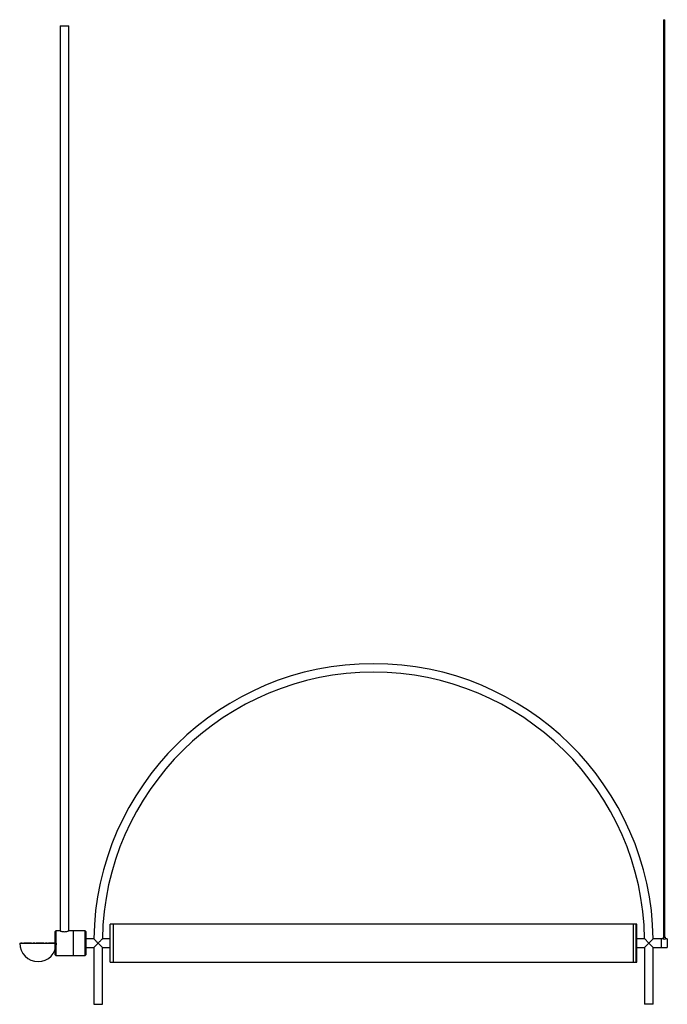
# Paper-space layout '_Posterior' of a CAD drawing. Header units: millimetres. Extents: x -578 to 480, y -100 to 1510.
import ezdxf

# ---------------------------------------------------------------- set-up
doc = ezdxf.new("R2010")
doc.units = ezdxf.units.MM
doc.linetypes.add('CENTERX2', pattern=[20.32, 12.7, -2.54, 2.54, -2.54])

psp = doc.layouts.new('_Posterior')

# ---------------------------------------------------------------- linework, layer by layer
at = {"color": 7, "linetype": 'Continuous', "lineweight": 25}
for p, q in [((-512, 1500), (-512, 20)), ((-512, 1500), (-498, 1500)), ((-498, 20), (-498, 1500)), ((474, 1510), (474, 10)), ((474, 1510), (476, 1510)), ((476, 10), (476, 1510)), ((-520, -19), (-520, 19)), ((-511.9, 20), (-519, 20)), ((-471, 20), (-498.1, 20)), ((-490, -20), (-490, 20)), ((-470, 19), (-470, -19)), ((-425, 31), (-430, 31)), ((-430, -31), (-430, 31)), ((-425, -31), (-425, 31)), ((425, 30.9), (-425, 30.9)), ((430, 31), (425, 31)), ((425, -31), (425, 31)), ((429, -30.9), (429, 30.9)), ((430, -31), (430, 31)), ((-456.9, 7), (-470, 7)), ((-457, -7), (-450, 0)), ((-450, 0), (-443, -7)), ((-430, 7), (-443, 7)), ((443, 7), (430, 7)), ((443, -7), (450, 0)), ((450, 0), (457, -7)), ((473, 7), (456.9, 7)), ((470, 7), (470, -7)), ((473, 10), (473, 7)), ((473, 10), (477, 10)), ((477, 7), (477, 10)), ((480, 7), (477, 7)), ((480, 7), (480, -7)), ((-470, -7), (-457, -7)), ((-457, -7), (-457, -100)), ((-443, -100), (-443, -7)), ((-443, -7), (-430, -7)), ((430, -7), (443, -7)), ((443, -7), (443, -100)), ((457, -100), (457, -7)), ((457, -7), (480, -7)), ((-519, -20), (-471, -20)), ((-430, -31), (-425, -31)), ((-425, -30.9), (425, -30.9)), ((425, -31), (430, -31)), ((-457, -100), (-443, -100)), ((457, -100), (443, -100))]:
    psp.add_line(p, q, dxfattribs=at)
at = {"color": 8, "linetype": 'Continuous', "lineweight": 25}
for p, q in [((-519, 20), (-519, -20)), ((-471, -20), (-471, 20))]:
    psp.add_line(p, q, dxfattribs=at)
at = {"color": 7, "linetype": 'CENTERX2'}
psp.add_line((-518, 0), (-578, 0), dxfattribs=at)
at = {"color": 7, "linetype": 'Continuous'}
psp.add_line((-578, 0), (-518, 0), dxfattribs=at)
at = {"color": 7, "linetype": 'Continuous', "lineweight": 25}
for centre, radius, start, end in [((0, 0), 457, 0.871, 179.129), ((0, 0), 443, 0.8986, 179.1015), ((-519, 19), 1, 90, 180), ((-471, 19), 1, 360, 90), ((475, 13.8), 7.13, 253.9365, 286.2844), ((-519, -19), 1, 180, 270), ((-471, -19), 1, 270, 0)]:
    psp.add_arc(centre, radius, start, end, dxfattribs=at)
at = {"color": 7, "linetype": 'Continuous'}
psp.add_arc((-548, 0), 30, 180, 0, dxfattribs=at)
at = {"color": 7, "linetype": 'Continuous', "lineweight": 25}
for points, knots in [([(-511.9, 20), (-511.9, 20), (-511.9, 20), (-511, 19.7), (-509.5, 19.2), (-507.4, 18.8), (-505.8, 18.8), (-505, 18.7)], [0, 0, 0, 0, 0.1524935, 0.354419, 0.5643139, 0.783444, 1, 1, 1, 1]), ([(-505, 18.7), (-504.2, 18.8), (-502.7, 18.8), (-500.7, 19.2), (-499.1, 19.6), (-498.1, 20), (-498.1, 20), (-498.1, 20)], [0, 0, 0, 0, 0.205744, 0.411171, 0.624688, 0.844295, 1, 1, 1, 1]), ([(-450, 0), (-450, 0), (-450.5, 0.5), (-451.6, 1.6), (-453.4, 3.4), (-455, 5.1), (-456.3, 6.3), (-456.9, 6.9), (-456.9, 6.9), (-456.9, 6.9)], [0, 0, 0, 0, 0.001258, 0.169767, 0.343211, 0.580914, 0.758025, 0.899662, 1, 1, 1, 1]), ([(-443, 6.9), (-443, 7), (-442.9, 7), (-443.3, 6.7), (-444, 5.9), (-445.3, 4.7), (-446.7, 3.3), (-448.2, 1.8), (-449.3, 0.7), (-450, 0), (-450, 0)], [0, 0, 0, 0, 0.0406346, 0.1656876, 0.2965329, 0.5004586, 0.640741, 0.7849831, 0.9987479, 1, 1, 1, 1]), ([(450, 0), (450, 0), (449.5, 0.5), (448.4, 1.6), (446.6, 3.4), (444.9, 5.1), (443.7, 6.3), (443, 6.9), (443, 6.9), (443, 6.9)], [0, 0, 0, 0, 0.001253, 0.170407, 0.344515, 0.584254, 0.760423, 0.900182, 1, 1, 1, 1]), ([(456.9, 6.9), (456.9, 7), (457, 7), (456.6, 6.7), (455.8, 5.9), (454.6, 4.7), (453.3, 3.3), (451.8, 1.8), (450.7, 0.7), (450, 0), (450, 0)], [0, 0, 0, 0, 0.04196, 0.169395, 0.302589, 0.507053, 0.646525, 0.789938, 0.998742, 1, 1, 1, 1])]:
    psp.add_open_spline(points, degree=3, knots=knots, dxfattribs=at)

doc.saveas('drawing.dxf')
